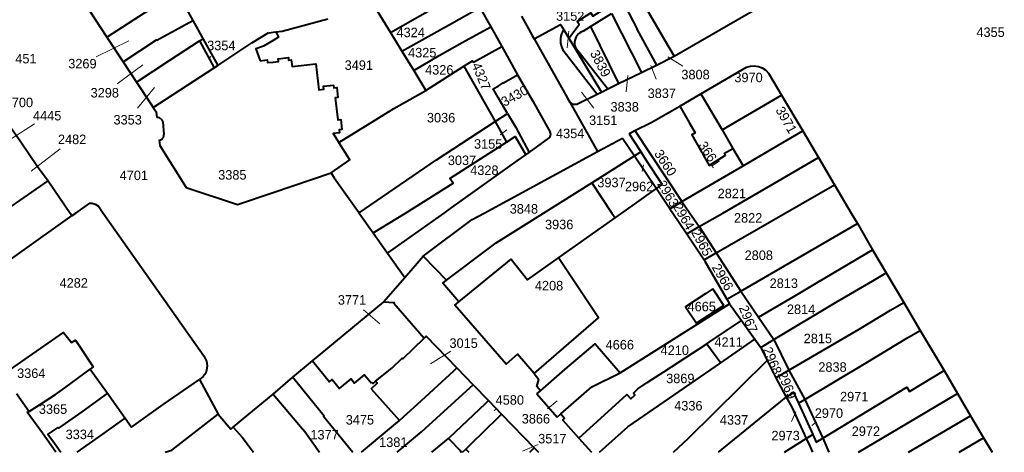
# Model space of a CAD drawing. Extents: x 99476 to 102828, y 406437 to 407931.
# Tile 26 of 48: x 100933 to 101192, y 406437 to 406551. Entities that reach past the tile are written whole.
import ezdxf
from ezdxf.enums import TextEntityAlignment as Align

# ---------------------------------------------------------------- set-up
doc = ezdxf.new("R2010")
doc.units = 0
doc.header["$MEASUREMENT"] = 0
for name, color, linetype, lineweight in [('BK_aanpijling', 10, 'Continuous', 0), ('BK_perceelnr', 10, 'Continuous', 13), ('BK_perceelnummer onder hoek', 10, 'Continuous', 13), ('BK_perceelsgrens', 10, 'Continuous', 40)]:
    doc.layers.add(name, color=color, linetype=linetype, lineweight=lineweight)
doc.styles.add('Style-WORKING', font='WORKING.shx')

msp = doc.modelspace()

# ---------------------------------------------------------------- linework, layer by layer
at = {"layer": 'BK_aanpijling', "linetype": 'Continuous', "lineweight": 0}
for p, q in [((101077.696886, 406547.790243), (101077.305, 406543.455)), ((100953.5274, 406541.033364), (100962.095, 406545.265)), ((100983.632871, 406541.159869), (100983.395, 406540.915)), ((101107.622391, 406538.571746), (101103.745, 406541.095)), ((100959.028081, 406533.995408), (100965.775, 406538.985)), ((101100.631442, 406535.195686), (101099.225, 406538.745)), ((101092.761865, 406531.891264), (101093.185, 406536.135)), ((100964.387523, 406527.583542), (100968.915, 406532.985)), ((101084.274852, 406527.539109), (101080.995, 406531.755)), ((100937.313378, 406523.444754), (100924.045, 406514.975)), ((101059.699416, 406520.575368), (101061.415, 406521.875)), ((100944.070743, 406516.916484), (100936.465, 406511.025)), ((101096.947198, 406510.915376), (101097.295, 406512.655)), ((101023.777136, 406474.557027), (101028.045, 406470.865)), ((101046.68373, 406463.682875), (101041.375, 406460.345)), ((101072.095254, 406448.537536), (101074.605, 406450.675)), ((101058.878932, 406448.670501), (101058.075, 406448.135)), ((101136.196988, 406445.196417), (101137.295, 406447.785)), ((101142.766534, 406445.092994), (101141.525, 406444.205)), ((101069.667379, 406439.170496), (101065.515, 406437.435))]:
    msp.add_line(p, q, dxfattribs=at)
at = {"layer": 'BK_perceelsgrens', "linetype": 'Continuous', "lineweight": 40}
for p, q in [((100975.12, 406557.52), (100978.94, 406550.611)), ((101026.681, 406554.319), (101030.846, 406547.49)), ((101054.341, 406554.038), (101057.178, 406548.979)), ((100951.72, 406553.35), (100956.35, 406546.18)), ((101088.949, 406552.428), (101096.753, 406536.972)), ((100978.94, 406550.611), (100981.635, 406545.725)), ((101057.178, 406548.979), (101060.078, 406543.806)), ((101081.44, 406547.831), (101083.423, 406549.045)), ((101083.423, 406549.045), (101090.726, 406534.005)), ((100998.928, 406547.448), (100998.982, 406547.363)), ((100998.982, 406547.363), (101000, 406547.496)), ((101000, 406547.496), (101000.721, 406547.591)), ((101030.846, 406547.49), (101033.85, 406542.565)), ((101076.361, 406548.166), (101077.71, 406545.933)), ((100956.35, 406546.18), (100960.612, 406539.709)), ((100980.707, 406545.234), (100984.585, 406538.202)), ((100981.635, 406545.725), (100985.467, 406538.777)), ((101060.078, 406543.806), (101064.26, 406536.349)), ((101077.71, 406545.933), (101086.247, 406531.806)), ((101033.85, 406542.565), (101036.974, 406537.443)), ((101076.431, 406542.415), (101085.153, 406531.269)), ((101079.41, 406543.476), (101087.936, 406532.635)), ((101100.685, 406538.904), (101105.36, 406541.2)), ((100960.612, 406539.709), (100964.116, 406534.389)), ((100984.585, 406538.202), (100985.467, 406538.777)), ((101040.155, 406532.229), (101050.116, 406538.571)), ((101050.116, 406538.571), (101058.326, 406524.038)), ((101096.753, 406536.972), (101100.685, 406538.904)), ((100968.507, 406527.726), (100984.585, 406538.202)), ((101036.974, 406537.443), (101040.155, 406532.229)), ((101090.726, 406534.005), (101096.753, 406536.972)), ((101087.936, 406532.635), (101090.726, 406534.005)), ((101085.153, 406531.269), (101086.247, 406531.806)), ((101086.247, 406531.806), (101087.936, 406532.635)), ((101106.814, 406528.116), (101112.41, 406531.36)), ((101112.41, 406531.36), (101117.94, 406521.858)), ((101117.94, 406521.858), (101133.579, 406531)), ((101133.579, 406531), (101139.118, 406521.601)), ((101077.39, 406530.16), (101077.96, 406529.146)), ((101077.96, 406529.146), (101085.264, 406516.151)), ((100968.507, 406527.726), (100969.3, 406526.625)), ((100969.3, 406526.625), (100969.463, 406525.153)), ((101058.326, 406524.038), (101061.576, 406526.161)), ((100971.071, 406523.994), (100971.352, 406520.654)), ((101058.326, 406524.038), (101061.365, 406518.657)), ((101093.505, 406520.815), (101095.04, 406521.675)), ((101117.94, 406521.858), (101120.79, 406516.962)), ((101139.118, 406521.601), (101143.241, 406514.605)), ((101067.27, 406515.954), (101072.42, 406519.64)), ((101085.264, 406516.151), (101091.752, 406519.676)), ((101091.752, 406519.676), (101094.946, 406515.011)), ((101055.438, 406500), (101085.264, 406516.151)), ((101066.381, 406515.317), (101067.27, 406515.954)), ((101094.946, 406515.011), (101096.625, 406516.066)), ((101120.79, 406516.962), (101123.463, 406512.418)), ((101083.717, 406507.96), (101094.946, 406515.011)), ((101094.946, 406515.011), (101100.685, 406506.45)), ((101143.241, 406514.605), (101147.462, 406507.443)), ((101000, 406505.441), (101015.286, 406510.594)), ((101107.419, 406503.008), (101123.463, 406512.418)), ((100940.95, 406508.45), (100946.745, 406500)), ((101071.042, 406500), (101083.717, 406507.96)), ((101083.717, 406507.96), (101089.021, 406500)), ((101100.685, 406506.45), (101102.187, 406507.517)), ((101134.541, 406500), (101147.462, 406507.443)), ((101147.462, 406507.443), (101151.848, 406500)), ((101091.608, 406500), (101100.685, 406506.45)), ((101104.245, 406501.146), (101107.419, 406503.008)), ((101107.419, 406503.008), (101109.502, 406500)), ((100946.745, 406500), (100947.208, 406499.325)), ((100947.208, 406499.325), (100948.171, 406500)), ((101022.601, 406500.074), (101022.653, 406500)), ((101022.653, 406500), (101026.344, 406494.766)), ((101026.344, 406494.766), (101034.756, 406500)), ((101030.1, 406489.44), (101044.967, 406500)), ((101044.967, 406500), (101046.98, 406501.43)), ((101089.021, 406500), (101089.852, 406498.752)), ((101089.852, 406498.752), (101091.608, 406500)), ((101104.245, 406501.146), (101105.01, 406500)), ((101105.01, 406500), (101108.661, 406494.527)), ((101109.502, 406500), (101111.971, 406496.436)), ((101111.971, 406496.436), (101118.151, 406500)), ((101116.414, 406489.558), (101134.541, 406500)), ((101151.848, 406500), (101153.485, 406497.222)), ((101075.006, 406488.203), (101089.852, 406498.752)), ((101122.862, 406479.459), (101153.485, 406497.222)), ((101153.485, 406497.222), (101157.479, 406490.331)), ((101026.344, 406494.766), (101030.1, 406489.44)), ((101108.661, 406494.527), (101111.971, 406496.436)), ((101108.661, 406494.527), (101113.208, 406487.711)), ((101111.971, 406496.436), (101116.414, 406489.558)), ((101030.1, 406489.44), (101034.59, 406483.074)), ((101045.6, 406482.37), (101057.207, 406491.134)), ((101113.208, 406487.711), (101116.414, 406489.558)), ((101116.414, 406489.558), (101122.862, 406479.459)), ((101157.479, 406490.331), (101161.031, 406484.32)), ((101034.59, 406483.074), (101039.42, 406488.69)), ((101039.42, 406488.69), (101045.6, 406482.37)), ((101161.031, 406484.32), (101165.657, 406476.492)), ((101029.012, 406476.685), (101034.59, 406483.074)), ((101118.392, 406475.746), (101115.484, 406480.11)), ((101119.208, 406477.34), (101122.862, 406479.459)), ((101122.862, 406479.459), (101127.545, 406472.608)), ((101119.208, 406477.34), (101119.914, 406476.116)), ((101165.657, 406476.492), (101170, 406469.145)), ((101091.187, 406458.041), (101119.914, 406476.116)), ((101118.392, 406475.746), (101111.251, 406471.025)), ((101119.914, 406476.116), (101123.018, 406471.796)), ((101123.018, 406471.796), (101126.573, 406466.846)), ((101127.545, 406472.608), (101131.553, 406466.744)), ((101170, 406469.145), (101176.241, 406458.584)), ((101117.648, 406460.675), (101126.573, 406466.846)), ((101126.573, 406466.846), (101128.123, 406464.689)), ((101128.123, 406464.689), (101131.553, 406466.744)), ((101131.553, 406466.744), (101135.481, 406458.708)), ((101113.917, 406465.671), (101117.648, 406460.675)), ((101128.123, 406464.689), (101129.801, 406461.252)), ((101005.248, 406456.852), (101010.41, 406461.141)), ((100952.016, 406458.992), (100956.523, 406452.692)), ((101026.951, 406455.81), (101031.206, 406459.259)), ((101037.938, 406449.8), (101047.531, 406458.58)), ((101047.531, 406458.58), (101048.301, 406459.302)), ((101048.301, 406459.302), (101052.595, 406454.858)), ((101132.028, 406456.69), (101135.481, 406458.708)), ((101135.481, 406458.708), (101139.664, 406451.013)), ((101176.241, 406458.584), (101179.81, 406452.546)), ((100980.73, 406456.251), (100985.626, 406447.123)), ((101000.01, 406452.4), (101005.248, 406456.852)), ((101068.557, 406457.843), (101069.863, 406456.264)), ((101132.028, 406456.69), (101134.78, 406451.629)), ((101025.744, 406453.789), (101033.204, 406445.461)), ((101052.595, 406454.858), (101056.597, 406450.716)), ((101069.328, 406452.503), (101070.261, 406453.317)), ((100932.622, 406452.592), (100935.956, 406447.862)), ((100956.523, 406452.692), (100961.19, 406446.1)), ((101000, 406452.392), (101000.01, 406452.4)), ((101056.597, 406450.716), (101060.037, 406447.155)), ((101069.328, 406452.503), (101074.646, 406446.395)), ((101138.036, 406450.036), (101139.664, 406451.013)), ((101139.664, 406451.013), (101144.388, 406440.853)), ((101179.81, 406452.546), (101183.232, 406446.711)), ((101138.036, 406450.036), (101141.78, 406441.794)), ((101023.269544, 406437.124), (101033.204, 406445.461)), ((101060.037, 406447.155), (101068.625, 406438.269)), ((101074.646, 406446.395), (101075.58, 406447.21)), ((101183.232, 406446.711), (101186.637, 406440.906)), ((101046.063, 406440.792), (101049.391, 406437.333)), ((101080.34, 406440.845), (101083.666644, 406437.124)), ((101140.065, 406440.721), (101141.78, 406441.794)), ((101144.388, 406440.853), (101145.988296, 406437.124)), ((101186.637, 406440.906), (101188.855283, 406437.124)), ((101068.625, 406438.269), (101069.695416, 406437.124))]:
    msp.add_line(p, q, dxfattribs=at)
at = {"layer": 'BK_perceelsgrens', "linetype": 'Continuous', "lineweight": 40, "flags": 128}
for points in [[(101105.36, 406541.2), (101121.94, 406550.81), (101132.13, 406556.75), (101148.649, 406566.356)], [(100956.35, 406546.18), (100966.25, 406552.63), (100972.08, 406555.85), (100975.12, 406557.52)], [(101030.846, 406547.49), (101037.965, 406551.468), (101044.026, 406554.911), (101051.505, 406559.097)], [(101096.273, 406556.912), (101102.868, 406545.534), (101105.36, 406541.2)], [(101033.85, 406542.565), (101046.869, 406549.855), (101054.341, 406554.038)], [(101092.423, 406554.555), (101095.622, 406548.355), (101095.596, 406548.342), (101100.685, 406538.904)], [(101065.238, 406551.7), (101068.07, 406546.63), (101068.564, 406545.761)], [(101077.71, 406545.933), (101080.39, 406549.532), (101079.865, 406550.382), (101083.48, 406552.609), (101083.964, 406551.739), (101087.307, 406553.805)], [(101083.423, 406549.045), (101084.945, 406549.976), (101088.949, 406552.428)], [(100960.612, 406539.709), (100969.405, 406545.518), (100969.475, 406545.409), (100978.94, 406550.611)], [(101000.721, 406547.591), (101002.375, 406547.808), (101014.368, 406551.021)], [(101036.974, 406537.443), (101043.682, 406541.391), (101049.711, 406544.8), (101057.178, 406548.979)], [(101068.564, 406545.761), (101075.522, 406549.554), (101076.361, 406548.166)], [(100985.467, 406538.777), (100994.407, 406544.69), (100998.928, 406547.448)], [(101000.721, 406547.591), (101001.433, 406546.195), (101000, 406545.339)], [(101076.361, 406548.166), (101076.053, 406547.638), (101075.81, 406547.078), (101075.636, 406546.492), (101075.534, 406545.89), (101075.505, 406545.28), (101075.549, 406544.67), (101075.666, 406544.071), (101075.854, 406543.489), (101076.11, 406542.935), (101076.431, 406542.415)], [(101081.44, 406547.831), (101080.997, 406547.634), (101080.586, 406547.376), (101080.216, 406547.062), (101079.895, 406546.698), (101079.629, 406546.292), (101079.424, 406545.852), (101079.284, 406545.388), (101079.212, 406544.908), (101079.209, 406544.423), (101079.276, 406543.942), (101079.41, 406543.476)], [(100964.116, 406534.389), (100972.863, 406540.181), (100980.707, 406545.234)], [(100980.707, 406545.234), (100981.465, 406545.722), (100981.503, 406545.652), (100981.635, 406545.725)], [(101000, 406545.339), (100997.462, 406543.822), (100995.508, 406543.134), (100996.597, 406540)], [(101050.116, 406538.571), (101052.397, 406540.023), (101052.617, 406539.631), (101060.078, 406543.806)], [(101068.564, 406545.761), (101073.34, 406537.37), (101077.39, 406530.16)], [(100996.597, 406540), (100998.496, 406540.224), (100998.578, 406539.526), (101000, 406539.693)], [(101000, 406539.693), (101001.469, 406539.865), (101001.386, 406540.563), (101004.029, 406540.872), (101004.111, 406540.173), (101004.81, 406540.254), (101005.012, 406538.526), (101011.205, 406539.251), (101012.012, 406532.359), (101013.331, 406532.523), (101013.231, 406533.318), (101015.864, 406533.647), (101015.96, 406532.871), (101016.735, 406532.968), (101017.064, 406530.336), (101016.288, 406530.24), (101017.003, 406524.496), (101017.779, 406524.592), (101018.11, 406521.944), (101017.334, 406521.847), (101017.427, 406521.101), (101015.769, 406520.895), (101017.262, 406518.556)], [(101112.41, 406531.36), (101124.392, 406538.331), (101125.405, 406538.609), (101126.42, 406538.673), (101127.535, 406538.504), (101128.512, 406538.13), (101129.431, 406537.529), (101130.17, 406536.781), (101133.579, 406531)], [(101061.576, 406526.161), (101060.671, 406527.677), (101059.116, 406530.398), (101057.859, 406532.662), (101059.104, 406533.379), (101060.48, 406534.228), (101060.505, 406534.185), (101064.26, 406536.349)], [(101064.26, 406536.349), (101068.22, 406529.36), (101072.77, 406521.3)], [(100964.116, 406534.389), (100967.89, 406528.66), (100968.507, 406527.726)], [(101017.262, 406518.556), (101027.821, 406525.028), (101031.752, 406527.445), (101040.155, 406532.229)], [(101077.96, 406529.146), (101078.393, 406528.815), (101078.788, 406528.632), (101079.114, 406528.575), (101079.448, 406528.575), (101079.57, 406528.587), (101079.832, 406528.657), (101085.153, 406531.269)], [(101095.04, 406521.675), (101099.3, 406523.76), (101106.814, 406528.116)], [(101106.814, 406528.116), (101109.32, 406523.78), (101110.854, 406521.087), (101109.987, 406520.589), (101114.599, 406512.507), (101118.841, 406515.227), (101118.57, 406515.728), (101120.79, 406516.962)], [(101061.576, 406526.161), (101063.665, 406522.663), (101067.27, 406515.954)], [(100971.071, 406523.994), (100970.933, 406524.32), (100970.727, 406524.609), (100970.464, 406524.846), (100970.155, 406525.021), (100969.816, 406525.125), (100969.463, 406525.153)], [(101022.601, 406500.074), (101042.942, 406513.989), (101058.326, 406524.038)], [(100931.111, 406522.522), (100933.8, 406518.7), (100938.18, 406512.24), (100940.95, 406508.45)], [(100970.133, 406519.13), (100970.463, 406519.246), (100970.76, 406519.432), (100971.008, 406519.68), (100971.195, 406519.976), (100971.311, 406520.306), (100971.352, 406520.654)], [(101072.42, 406519.64), (101072.649, 406519.849), (101072.819, 406520.108), (101072.92, 406520.401), (101072.946, 406520.71), (101072.895, 406521.016), (101072.77, 406521.3)], [(101093.505, 406520.815), (101096.332, 406516.536), (101096.625, 406516.066)], [(101095.04, 406521.675), (101107.207, 406503.313), (101107.419, 406503.008)], [(101123.463, 406512.418), (101133.872, 406518.523), (101139.118, 406521.601)], [(100970.133, 406519.13), (100970.285, 406517.769), (100977.17, 406506.694), (100990.648, 406502.289), (101000, 406505.441)], [(101015.286, 406510.594), (101020.163, 406514.01), (101017.262, 406518.556)], [(101034.756, 406500), (101047.344, 406507.832), (101046.472, 406509.052), (101061.365, 406518.657)], [(101061.365, 406518.657), (101063.631, 406520.118), (101066.381, 406515.317)], [(101046.98, 406501.43), (101064.153, 406513.723), (101066.381, 406515.317)], [(101096.625, 406516.066), (101098.074, 406513.743), (101102.187, 406507.517)], [(101118.151, 406500), (101131.759, 406507.847), (101143.241, 406514.605)], [(101015.286, 406510.594), (101016.1, 406509.29), (101022.601, 406500.074)], [(100931.26, 406501.74), (100934.681, 406504.101), (100940.95, 406508.45)], [(101100.685, 406506.45), (101103.855, 406501.73), (101104.245, 406501.146)], [(100948.171, 406500), (100951.898, 406502.613), (100952.477, 406502.627), (100953.313, 406502.307), (100954.122, 406501.772), (100955.374, 406500)], [(100955.374, 406500), (100981.866, 406462.504), (100982.49, 406461.119), (100982.674, 406459.822), (100982.509, 406458.734), (100982.337, 406457.964), (100981.698, 406457.066), (100980.73, 406456.251)], [(101039.42, 406488.69), (101052.28, 406498.29), (101055.438, 406500)], [(101057.207, 406491.134), (101058.603, 406492.188), (101071.042, 406500)], [(100908.88, 406472.26), (100919.062, 406479.261), (100947.208, 406499.325)], [(101127.545, 406472.608), (101138.273, 406478.97), (101143.113, 406481.868), (101157.479, 406490.331)], [(101048.81, 406476.65), (101062.535, 406487.857), (101066.882, 406482.43), (101075.006, 406488.203)], [(101068.557, 406457.843), (101085.457, 406472.487), (101075.006, 406488.203)], [(101113.208, 406487.711), (101113.432, 406487.376), (101119.208, 406477.34)], [(101131.553, 406466.744), (101147.958, 406476.573), (101157.54, 406482.21), (101161.031, 406484.32)], [(101048.81, 406476.65), (101044.57, 406481.59), (101045.6, 406482.37)], [(101115.484, 406480.11), (101113.648, 406478.885), (101108.364, 406475.38), (101111.251, 406471.025)], [(101010.41, 406461.141), (101029.007, 406476.575), (101029.012, 406476.685)], [(101029.012, 406476.685), (101031.787, 406476.466), (101031.778, 406476.356), (101039.739, 406467.107)], [(101068.557, 406457.843), (101064.25, 406462.91), (101061.26, 406460.33), (101047.798, 406475.755), (101048.81, 406476.65)], [(101135.481, 406458.708), (101153.937, 406469.496), (101162.19, 406474.44), (101165.657, 406476.492)], [(101113.917, 406465.671), (101114.517, 406466.064), (101123.018, 406471.796)], [(101139.664, 406451.013), (101155.771, 406460.681), (101166.52, 406467.12), (101170, 406469.145)], [(100928.887, 406457.408), (100944.951, 406468.6), (100947.1, 406466), (100948.085, 406466.563), (100952.749, 406459.631), (100952.016, 406458.992)], [(101031.206, 406459.259), (101033.897, 406461.852), (101034.084, 406461.658), (101039.739, 406467.107)], [(101039.739, 406467.107), (101040.238, 406467.633), (101048.301, 406459.302)], [(101070.261, 406453.317), (101076.67, 406458.91), (101084.594, 406465.625), (101091.187, 406458.041)], [(101080.34, 406440.845), (101092.926, 406452.333), (101093.958, 406451.177), (101095.076, 406452.176), (101094.649, 406452.653), (101095.848, 406453.785), (101098.262, 406455.483), (101102.657, 406458.298), (101113.917, 406465.671)], [(101010.41, 406461.141), (101014.87, 406455.628), (101015.535, 406456.238), (101017.447, 406453.879), (101020.503, 406456.422), (101021.406, 406455.337), (101024.015, 406457.508), (101025.808, 406455.353), (101026.023, 406455.532)], [(101105.192035, 406437.124), (101109.029, 406440.788), (101129.801, 406461.252)], [(101129.801, 406461.252), (101130.408, 406460.008), (101132.028, 406456.69)], [(100935.956, 406447.862), (100942.889, 406452.35), (100945.31, 406454.064), (100952.016, 406458.992)], [(101085.768511, 406437.124), (101093.234, 406443.794), (101117.648, 406460.675)], [(101144.388, 406440.853), (101166.445, 406454.285), (101167.138, 406453.129), (101176.241, 406458.584)], [(100961.19, 406446.1), (100962.797, 406443.77), (100971.168, 406449.71), (100980.73, 406456.251)], [(101005.248, 406456.852), (101013.41, 406446.742), (101013.285, 406446.642), (101020.968807, 406437.124)], [(101025.744, 406453.789), (101027.323, 406455.311), (101026.951, 406455.81)], [(101026.023, 406455.532), (101026.268, 406455.239), (101026.951, 406455.81)], [(101070.261, 406453.317), (101069.287, 406454.436), (101069.863, 406456.264)], [(101075.58, 406447.21), (101083.711, 406454.3), (101091.187, 406458.041)], [(101032.603788, 406437.124), (101039.035, 406442.516), (101051.799, 406454.114), (101052.595, 406454.858)], [(100956.523, 406452.692), (100950.415, 406448.221), (100949.77, 406447.765), (100948.029, 406446.565), (100943.624, 406443.446), (100943.456, 406443.683), (100940.9, 406441.873), (100942.59, 406439.488), (100944.295119, 406437.124)], [(100989.547, 406443.723), (100992.15, 406445.89), (101000, 406452.392)], [(101000.01, 406452.4), (101007.201, 406443.949), (101008.363, 406442.623), (101012.235837, 406437.124)], [(101046.063, 406440.792), (101046.33, 406441.048), (101055.824, 406449.989), (101056.597, 406450.716)], [(101117.034878, 406437.124), (101134.78, 406451.629)], [(101134.78, 406451.629), (101136.715, 406452.836), (101138.036, 406450.036)], [(101134.78, 406451.629), (101136.234, 406448.955), (101140.065, 406440.721)], [(101153.804842, 406437.124), (101166.651, 406444.742), (101179.81, 406452.546)], [(101033.204, 406445.461), (101034.355, 406446.516), (101037.938, 406449.8)], [(100942.970774, 406437.124), (100939.415, 406442.138), (100935.434, 406447.632), (100935.956, 406447.862)], [(100948.586463, 406437.124), (100955.03, 406441.73), (100961.19, 406446.1)], [(100971.642703, 406437.124), (100972.56, 406437.45), (100973.41, 406437.73), (100985.626, 406447.123)], [(100985.626, 406447.123), (100988.902, 406443.186), (100989.547, 406443.723)], [(101050.636, 406437.987), (101052.072, 406439.388), (101059.255, 406446.392), (101060.037, 406447.155)], [(101075.58, 406447.21), (101076.571, 406446.072), (101076.08, 406445.61), (101080.34, 406440.845)], [(101166.94654, 406437.124), (101183.232, 406446.711)], [(100989.547, 406443.723), (100991.879, 406441.117), (100994.84852, 406437.124)], [(101041.729471, 406437.124), (101046.063, 406440.792)], [(101134.315472, 406437.124), (101140.065, 406440.721)], [(101140.065, 406440.721), (101140.971, 406438.773), (101141.678054, 406437.124)], [(101141.78, 406441.794), (101142.68, 406439.813), (101144.388, 406440.853)], [(101180.240104, 406437.124), (101186.637, 406440.906)], [(101049.750121, 406437.124), (101050.636, 406437.987)], [(101050.636, 406437.987), (101051.395603, 406437.124)], [(101067.475668, 406437.124), (101068.625, 406438.269)], [(101049.173912, 406437.124), (101049.391, 406437.333)], [(101049.391, 406437.333), (101049.591322, 406437.124)]]:
    msp.add_lwpolyline(points, dxfattribs=at)

# ---------------------------------------------------------------- texts
at = {"layer": 'BK_perceelnr', "linetype": 'Continuous', "lineweight": 13, "style": 'Style-WORKING'}
for s, p in [('3152', (101078.056847, 406551.774)), ('4355', (101188.473847, 406547.522)), ('4324', (101036.159847, 406547.471)), ('3354', (100986.42, 406544.029)), ('451', (100935.107847, 406540.574)), ('4325', (101039.195847, 406542.156)), ('3269', (100949.940695, 406539.262)), ('3491', (101022.535542, 406538.881)), ('4326', (101043.663847, 406537.645)), ('3808', (101110.974847, 406536.39)), ('3970', (101124.898471, 406535.632)), ('3298', (100955.811695, 406531.617)), ('3837', (101102.114918, 406531.477)), ('4700', (100933.259471, 406529.071)), ('3838', (101092.365, 406527.911)), ('4445', (100940.684542, 406525.597)), ('3353', (100961.818, 406524.518)), ('3036', (101044.141847, 406525.064)), ('3151', (101086.730847, 406524.382)), ('2482', (100947.232847, 406519.366)), ('4354', (101078.051847, 406520.927)), ('3155', (101056.510847, 406518.16)), ('3037', (101049.634766, 406513.859)), ('4701', (100963.44839, 406509.909)), ('3385', (100989.325, 406510.032)), ('4328', (101055.517847, 406511.256)), ('3937', (101088.900613, 406508.016)), ('2962', (101096.16239, 406506.993)), ('2821', (101120.506, 406505.156)), ('3848', (101065.893847, 406501.101)), ('2822', (101124.795, 406498.733)), ('3936', (101075.165695, 406496.993)), ('2808', (101127.589847, 406488.908)), ('4282', (100947.662847, 406481.633)), ('4208', (101072.498695, 406480.923)), ('2813', (101134.157847, 406481.555)), ('3771', (101020.75139, 406477.174)), ('4665', (101112.605237, 406475.437)), ('2814', (101138.701847, 406474.714)), ('3015', (101050.069695, 406465.812)), ('4666', (101091.086237, 406465.407)), ('4211', (101119.666695, 406466.098)), ('2815', (101143.110847, 406467.054)), ('4210', (101105.524777, 406463.956)), ('3364', (100936.502695, 406457.9)), ('2838', (101146.951, 406459.539)), ('3869', (101106.979695, 406456.542)), ('4580', (101062.197929, 406450.888)), ('4336', (101109.096847, 406449.37)), ('2971', (101152.65439, 406451.762)), ('3365', (100942.223695, 406448.473)), ('2970', (101146.009471, 406447.42)), ('3475', (101022.823542, 406445.674)), ('3866', (101069.049695, 406445.944)), ('4337', (101121.086766, 406445.641)), ('3334', (100949.254, 406441.841)), ('1377', (101013.53746, 406441.746)), ('2973', (101134.63439, 406441.514)), ('2972', (101155.72139, 406442.669)), ('1381', (101031.595847, 406439.782)), ('3517', (101073.367766, 406440.713))]:
    msp.add_text(s, height=2.5, dxfattribs=at).set_placement(p, align=Align.MIDDLE_CENTER)
at = {"layer": 'BK_perceelnummer onder hoek', "linetype": 'Continuous', "lineweight": 13, "style": 'Style-WORKING'}
for s, rotation, p in [('3839', 297.691868, (101086.005, 406539.326)), ('4327', 292.333388, (101054.713711, 406535.955967)), ('3430', 29.099524, (101063.4452, 406530.793102)), ('3971', 299.666715, (101134.824698, 406524.47953)), ('3661', 303.294275, (101114.668665, 406515.39951)), ('3660', 303.163701, (101103.089241, 406513.212814)), ('2963', 301.003068, (101103.774686, 406505.107523)), ('2964', 299.922487, (101107.910696, 406499.127529)), ('2965', 298.153347, (101112.637712, 406492.242538)), ('2966', 300.384237, (101118.113691, 406483.163527)), ('2967', 291.6419, (101124.844433, 406472.161348)), ('2968', 292.25866, (101131.180769, 406461.206565)), ('2969', 292.514113, (101135.066766, 406454.744564))]:
    msp.add_text(s, height=2.5, rotation=rotation, dxfattribs=at).set_placement(p, align=Align.MIDDLE_CENTER)

doc.saveas('drawing.dxf')
